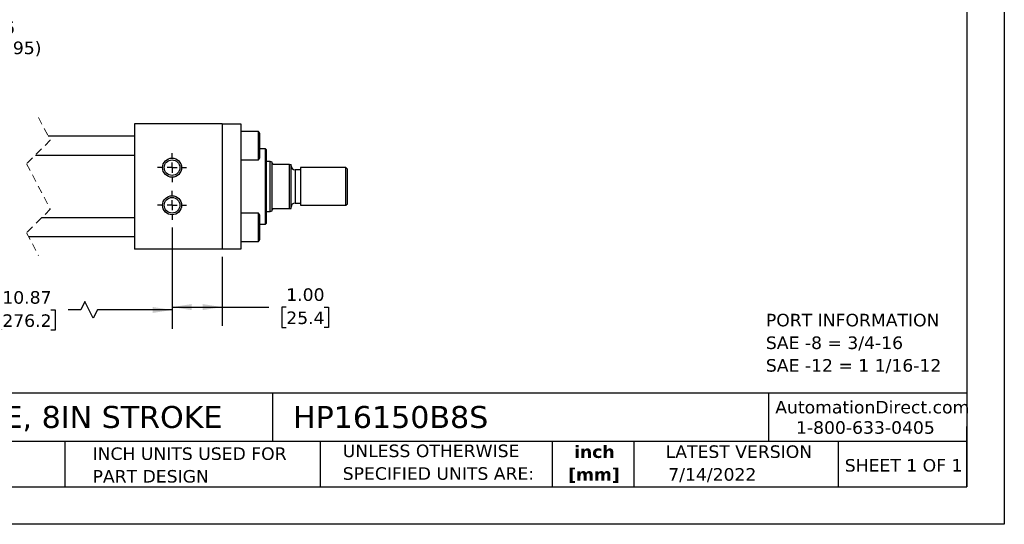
# Model space of a CAD drawing. Header units: inches. Extents: x 0 to 33, y 0 to 25.5.
# Tile 2 of 4: x 13.3 to 33, y 0 to 10.1. Entities that reach past the tile are written whole.
import ezdxf

# ---------------------------------------------------------------- set-up
doc = ezdxf.new("R2010")
doc.units = ezdxf.units.IN
doc.header["$LTSCALE"] = 3
doc.header["$MEASUREMENT"] = 0
for name, pattern in [('SLD-Center', [0.75, 0.6, -0.05, 0.05, -0.05]), ('SLD-Dashed', [0.075, 0.05, -0.025]), ('SLD-Solid', [0])]:
    doc.linetypes.add(name, pattern=pattern)
doc.layers.add('CENTER', color=40, linetype='SLD-Center')
doc.layers.add('DIMENSIONS', color=140, linetype='SLD-Solid', lineweight=25)
doc.layers.add('TEXT', color=140, linetype='SLD-Solid', lineweight=25)
doc.styles.add('SLDTEXTSTYLE0', font='VERDANA.TTF')
doc.styles.add('SLDTEXTSTYLE1', font='VERDANAB.TTF')
doc.dimstyles.new('SLDDIMSTYLE0', dxfattribs={"dimtxt": 0.254883, "dimasz": 0.39, "dimexe": 0, "dimexo": 0.0625, "dimgap": 0.063721, "dimtad": 0, "dimtih": 1, "dimtoh": 1, "dimrnd": 1e-09, "dimzin": 4, "dimdsep": 46, "dimtxsty": 'SLDTEXTSTYLE0', "dimsah": 1, "dimcen": 0.09, "dimadec": 0, "dimazin": 1, "dimtfac": 1, "dimtofl": 0, "dimtmove": 0, "dimatfit": 3, "dimfxl": 0, "dimfrac": 2, "dimtolj": 1, "dimtzin": 12, "dimarcsym": 0})
doc.dimstyles.new('SLDDIMSTYLE1', dxfattribs={"dimtxt": 0.254883, "dimasz": 0.39, "dimexe": 0, "dimexo": 0.0625, "dimgap": 0.063721, "dimtad": 0, "dimtih": 1, "dimtoh": 1, "dimrnd": 1e-09, "dimzin": 12, "dimdsep": 46, "dimtxsty": 'SLDTEXTSTYLE0', "dimsah": 1, "dimcen": 0.09, "dimadec": 0, "dimazin": 3, "dimtfac": 1, "dimtofl": 0, "dimtmove": 0, "dimatfit": 3, "dimfxl": 0, "dimfrac": 2, "dimtolj": 1, "dimtzin": 12, "dimarcsym": 0})
doc.dimstyles.new('SLDDIMSTYLE6', dxfattribs={"dimtxt": 0.254883, "dimasz": 0.39, "dimexe": 0, "dimexo": 0.0625, "dimgap": 0.063721, "dimtad": 0, "dimtih": 1, "dimtoh": 1, "dimrnd": 1e-09, "dimzin": 12, "dimdsep": 46, "dimtxsty": 'SLDTEXTSTYLE0', "dimsah": 1, "dimcen": 0, "dimadec": 0, "dimazin": 3, "dimtfac": 1, "dimtofl": 0, "dimtmove": 0, "dimatfit": 3, "dimfxl": 0, "dimfrac": 2, "dimtolj": 1, "dimtzin": 12, "dimarcsym": 0})

# ---------------------------------------------------------------- blocks, each defined once
blk = doc.blocks.new('SW_NOTE_0')
at = {"layer": 'TEXT', "color": 0, "char_height": 0.25, "attachment_point": 1, "style": 'SLDTEXTSTYLE0'}
for s, insert in [('PORT INFORMATION', (0, 0.318)), ('SAE -8 = 3/4-16', (0, -0.134)), ('SAE -12 = 1 1/16-12', (0, -0.585))]:
    blk.add_mtext(s, dxfattribs=dict(at, insert=insert))
blk = doc.blocks.new('SW_NOTE_0_1')
at = {"layer": 'TEXT', "color": 0, "char_height": 0.25, "attachment_point": 2, "style": 'SLDTEXTSTYLE1'}
for s, insert in [('inch', (0.375, 0.318)), ('[mm]', (0.367, -0.134))]:
    blk.add_mtext(s, dxfattribs=dict(at, insert=insert))
blk = doc.blocks.new('SW_NOTE_0_2')
at = {"layer": 'TEXT', "color": 0, "char_height": 0.25, "attachment_point": 1, "style": 'SLDTEXTSTYLE0'}
for s, insert in [('UNLESS OTHERWISE ', (0, 0.318)), ('SPECIFIED UNITS ARE:', (0, -0.134))]:
    blk.add_mtext(s, dxfattribs=dict(at, insert=insert))
blk = doc.blocks.new('SW_NOTE_0_6')
at = {"layer": 'TEXT', "color": 0, "char_height": 0.25, "attachment_point": 1, "style": 'SLDTEXTSTYLE0'}
for s, insert in [('INCH UNITS USED FOR ', (0, 0.318)), ('PART DESIGN', (0, -0.134))]:
    blk.add_mtext(s, dxfattribs=dict(at, insert=insert))
blk = doc.blocks.new('_D_17')
at = {"layer": 'DIMENSIONS'}
for p, q in [((9.994, 5.92), (9.994, 3.899)), ((16.39, 5.92), (16.39, 3.899)), ((14.652, 4.441), (14.568, 4.274)), ((14.818, 4.107), (14.652, 4.441)), ((9.994, 4.274), (12.656, 4.274)), ((13.002, 4.274), (12.916, 4.274)), ((12.916, 4.274), (12.916, 3.869)), ((13.971, 4.274), (14.057, 4.274)), ((14.057, 4.274), (14.057, 3.869)), ((14.568, 4.274), (14.317, 4.274)), ((14.902, 4.274), (14.818, 4.107)), ((16.39, 4.274), (14.902, 4.274)), ((12.916, 3.869), (13.002, 3.869)), ((14.057, 3.869), (13.971, 3.869))]:
    blk.add_line(p, q, dxfattribs=at)
for points in [[(9.994, 4.274), (10.384, 4.214), (10.384, 4.334)], [(16.39, 4.274), (16, 4.334), (16, 4.214)]]:
    blk.add_solid(points, dxfattribs=at)
at = {"layer": 'DIMENSIONS', "char_height": 0.25, "attachment_point": 1, "style": 'SLDTEXTSTYLE0'}
for s, insert in [('10.87', (13.002, 4.649)), ('276.2', (13.002, 4.186))]:
    blk.add_mtext(s, dxfattribs=dict(at, insert=insert))
blk = doc.blocks.new('_D_18')
at = {"layer": 'DIMENSIONS'}
for p, q in [((16.39, 5.92), (16.39, 3.956)), ((17.39, 5.336), (17.39, 3.956)), ((16.39, 4.331), (17.39, 4.331)), ((17.39, 4.331), (18.323, 4.331)), ((18.669, 4.331), (18.583, 4.331)), ((18.583, 4.331), (18.583, 3.926)), ((19.426, 4.331), (19.512, 4.331)), ((19.512, 4.331), (19.512, 3.926)), ((18.583, 3.926), (18.669, 3.926)), ((19.512, 3.926), (19.426, 3.926))]:
    blk.add_line(p, q, dxfattribs=at)
for points in [[(16.39, 4.331), (16.78, 4.271), (16.78, 4.391)], [(17.39, 4.331), (17, 4.391), (17, 4.271)]]:
    blk.add_solid(points, dxfattribs=at)
at = {"layer": 'DIMENSIONS', "char_height": 0.25, "attachment_point": 1, "style": 'SLDTEXTSTYLE0'}
for s, insert in [('1.00', (18.669, 4.705)), ('25.4', (18.669, 4.243))]:
    blk.add_mtext(s, dxfattribs=dict(at, insert=insert))
blk = doc.blocks.new('SW_SYMBOL_HOLE_DEPTH')
at = {"layer": 'DIMENSIONS', "color": 0}
for p, q in [((0, 103.3), (94.5, 103.3)), ((47.2, 103.3), (47.2, 8.9)), ((11.8, 65.6), (47.2, 8.9)), ((82.7, 65.6), (47.2, 8.9))]:
    blk.add_line(p, q, dxfattribs=at)
blk = doc.blocks.new('_D_20')
at = {"layer": 'DIMENSIONS'}
for p, q in [((10.053, 7.292), (10.78, 9.51)), ((10.78, 9.51), (11.436, 9.51))]:
    blk.add_line(p, q, dxfattribs=at)
blk.add_solid([(10.053, 7.292), (10.232, 7.644), (10.118, 7.681)], dxfattribs=at)
at = {"layer": 'DIMENSIONS', "xscale": 0.002688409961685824, "yscale": 0.002688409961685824, "zscale": 0.002688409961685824}
blk.add_blockref('SW_SYMBOL_HOLE_DEPTH', (11.624, 9.342), dxfattribs=at)
at = {"layer": 'DIMENSIONS', "char_height": 0.25, "attachment_point": 1, "style": 'SLDTEXTSTYLE0'}
for s, insert in [('3/8-16', (12.139, 10.03)), ('0.38(0.95)', (11.988, 9.625)), ('X4', (12.495, 9.22))]:
    blk.add_mtext(s, dxfattribs=dict(at, insert=insert))
blk = doc.blocks.new('SW_CENTERMARKSYMBOL_8')
at = {"layer": 'CENTER', "color": 0}
for p, q in [((0, 0.2), (0, 0.29)), ((-0.2, 0), (-0.291, 0)), ((0, 0), (-0.1, 0)), ((0, 0), (0, 0.1)), ((0, 0), (0, -0.1)), ((0, 0), (0.1, 0)), ((0.2, 0), (0.29, 0)), ((0, -0.2), (0, -0.291))]:
    blk.add_line(p, q, dxfattribs=at)
blk = doc.blocks.new('SW_CENTERMARKSYMBOL_9')
at = {"layer": 'CENTER', "color": 0}
for p, q in [((0, 0.2), (0, 0.29)), ((-0.2, 0), (-0.291, 0)), ((0, 0), (-0.1, 0)), ((0, 0), (0, 0.1)), ((0, 0), (0, -0.1)), ((0, 0), (0.1, 0)), ((0.2, 0), (0.29, 0)), ((0, -0.2), (0, -0.291))]:
    blk.add_line(p, q, dxfattribs=at)

msp = doc.modelspace()

# ---------------------------------------------------------------- linework, layer by layer
at = {"color": 7, "linetype": 'SLD-Solid'}
for p, q in [((33, 25.5), (33, 0)), ((33, 0), (0, 0))]:
    msp.add_line(p, q, dxfattribs=at)
at = {"color": 7, "linetype": 'SLD-Dashed', "lineweight": 18}
for p, q in [((13.724, 8.111), (13.96, 7.66)), ((13.96, 7.66), (13.487, 7.187)), ((13.487, 7.187), (13.96, 6.285)), ((13.96, 6.285), (13.487, 5.812)), ((13.487, 5.812), (13.724, 5.361))]:
    msp.add_line(p, q, dxfattribs=at)
for p, q in [((15.64, 7.986), (15.64, 5.486)), ((17.39, 7.986), (15.64, 7.986)), ((17.39, 7.986), (17.39, 5.486)), ((17.39, 7.986), (17.765, 7.986)), ((17.765, 7.986), (17.765, 5.486)), ((15.64, 7.736), (13.92, 7.736)), ((18.117, 7.829), (17.765, 7.829)), ((18.14, 7.789), (18.117, 7.829)), ((18.117, 7.267), (18.117, 7.829)), ((18.14, 7.307), (18.14, 7.789)), ((18.252, 7.485), (18.14, 7.485)), ((18.272, 7.465), (18.252, 7.485)), ((18.252, 6.736), (18.252, 7.485)), ((13.661, 7.361), (15.64, 7.361)), ((18.117, 7.267), (18.14, 7.307)), ((18.272, 6.006), (18.272, 7.465)), ((17.765, 7.267), (18.117, 7.267)), ((18.347, 7.236), (18.272, 7.236)), ((18.391, 7.22), (18.347, 7.236)), ((18.347, 6.236), (18.347, 7.236)), ((18.391, 7.205), (18.391, 7.22)), ((18.391, 6.267), (18.391, 7.205)), ((18.734, 7.173), (18.422, 7.173)), ((18.734, 6.298), (18.734, 7.173)), ((18.734, 7.173), (18.766, 7.173)), ((18.766, 6.298), (18.766, 7.173)), ((19.859, 7.111), (18.954, 7.111)), ((18.954, 7.111), (18.954, 6.361)), ((19.891, 7.08), (19.859, 7.111)), ((19.859, 6.361), (19.859, 7.111)), ((19.891, 6.392), (19.891, 7.08)), ((18.954, 7.068), (18.846, 7.068)), ((18.846, 7.068), (18.846, 6.404)), ((18.252, 5.986), (18.252, 6.736)), ((18.422, 6.298), (18.734, 6.298)), ((18.734, 6.298), (18.766, 6.298)), ((18.846, 6.404), (18.954, 6.404)), ((18.954, 6.361), (19.859, 6.361)), ((19.859, 6.361), (19.891, 6.392)), ((15.64, 6.111), (13.786, 6.111)), ((18.117, 6.204), (17.765, 6.204)), ((18.14, 6.164), (18.117, 6.204)), ((18.117, 5.642), (18.117, 6.204)), ((18.14, 5.923), (18.14, 6.164)), ((18.272, 6.236), (18.347, 6.236)), ((18.347, 6.236), (18.391, 6.252)), ((18.391, 6.252), (18.391, 6.267)), ((18.14, 5.986), (18.252, 5.986)), ((18.14, 5.682), (18.14, 5.923)), ((18.252, 5.986), (18.272, 6.006)), ((13.527, 5.736), (15.64, 5.736)), ((17.765, 5.642), (18.117, 5.642)), ((18.117, 5.642), (18.14, 5.682)), ((17.39, 5.486), (15.64, 5.486)), ((17.765, 5.486), (17.39, 5.486))]:
    msp.add_line(p, q)
for centre, radius in [((16.39, 7.111), 0.19), ((16.39, 7.111), 0.156), ((16.39, 6.361), 0.19), ((16.39, 6.361), 0.156)]:
    msp.add_circle(centre, radius)
for centre, start, end in [((18.846, 7.148), 180.0004, 269.9995), ((18.846, 6.324), 90.0005, 179.9996)]:
    msp.add_arc(centre, 0.08, start, end)
for points, knots in [([(18.422, 7.173), (18.42, 7.173), (18.417, 7.174), (18.411, 7.175), (18.405, 7.178), (18.395, 7.186), (18.391, 7.196), (18.391, 7.204), (18.391, 7.205)], [0, 0, 0, 0, 0.098559, 0.20772, 0.349037, 0.555812, 0.944335, 1, 1, 1, 1]), ([(18.391, 6.267), (18.392, 6.274), (18.394, 6.283), (18.403, 6.292), (18.409, 6.296), (18.415, 6.298), (18.419, 6.298), (18.422, 6.298), (18.422, 6.298)], [0, 0, 0, 0, 0.4246812, 0.5497201, 0.7589886, 0.85943, 0.9750686, 1, 1, 1, 1])]:
    msp.add_open_spline(points, degree=3, knots=knots)
at = {"layer": 'TEXT'}
for p, q in [((32.25, 24.75), (32.25, 0.75)), ((32.25, 2.613), (0.75, 2.613)), ((18.397, 2.613), (18.397, 1.65)), ((28.296, 2.613), (28.296, 1.65)), ((32.25, 0.75), (32.25, 1.95)), ((32.25, 1.65), (0.75, 1.65)), ((14.25, 1.65), (14.25, 0.75)), ((19.344, 1.65), (19.344, 0.75)), ((23.979, 1.65), (23.979, 0.75)), ((25.608, 1.65), (25.608, 0.75)), ((29.687, 1.65), (29.687, 0.75)), ((0.75, 0.75), (32.25, 0.75))]:
    msp.add_line(p, q, dxfattribs=at)

# ---------------------------------------------------------------- block references
at = {"layer": 'CENTER'}
for name, p in [('SW_CENTERMARKSYMBOL_9', (16.39, 7.111)), ('SW_CENTERMARKSYMBOL_8', (16.39, 6.361))]:
    msp.add_blockref(name, p, dxfattribs=at)
at = {"layer": 'TEXT'}
for name, p in [('SW_NOTE_0', (28.242, 3.879)), ('SW_NOTE_0_2', (19.796, 1.272)), ('SW_NOTE_0_1', (24.443, 1.255)), ('SW_NOTE_0_6', (14.803, 1.216))]:
    msp.add_blockref(name, p, dxfattribs=at)

# ---------------------------------------------------------------- texts
at = {"layer": 'TEXT', "style": 'SLDTEXTSTYLE0'}
for s, insert, char_height, attachment_point in [('HYDRAULIC CYLINDER: NFPA, 1.5IN BORE, 8IN STROKE', (0.941, 2.359), 0.4375, 1), ('HP16150B8S', (18.804, 2.359), 0.4375, 1), ('AutomationDirect.com', (28.429, 2.461), 0.25, 1), ('1-800-633-0405', (28.842, 2.055), 0.25, 1), ('LATEST VERSION', (27.703, 1.574), 0.25, 2), ('SHEET 1 OF 1', (29.816, 1.301), 0.25, 1), ('7/14/2022', (26.293, 1.12), 0.25, 1)]:
    msp.add_mtext(s, dxfattribs=dict(at, insert=insert, char_height=char_height, attachment_point=attachment_point))

# ---------------------------------------------------------------- dimensions: what is measured, and where the dimension line sits
at = {"layer": 'DIMENSIONS'}
dim = msp.add_diameter_dim_2p(p1=(9.935, 6.93), p2=(10.053, 7.292), text='3/8-16\\P{\\fGDT;x}0.38(0.95)\\PX4', dimstyle='SLDDIMSTYLE6', override={"dimpost": '<>'}, dxfattribs=at)
dim.commit()
dim.dimension.update_dxf_attribs({"geometry": '_D_20', "text_midpoint": (12.715, 9.51), "dimtype": 163})
dim = msp.add_linear_dim(base=(16.39, 4.274), p1=(9.994, 6.07), p2=(16.39, 6.07), text='10.87', dimstyle='SLDDIMSTYLE1', dxfattribs=at)
dim.commit()
dim.dimension.update_dxf_attribs({"geometry": '_D_17', "text_midpoint": (13.487, 4.274), "dimtype": 160})
dim = msp.add_linear_dim(base=(17.39, 4.331), p1=(16.39, 6.07), p2=(17.39, 5.486), dimstyle='SLDDIMSTYLE0', dxfattribs=at)
dim.commit()
dim.dimension.update_dxf_attribs({"geometry": '_D_18', "text_midpoint": (19.047, 4.331), "dimtype": 160})

doc.saveas('drawing.dxf')
